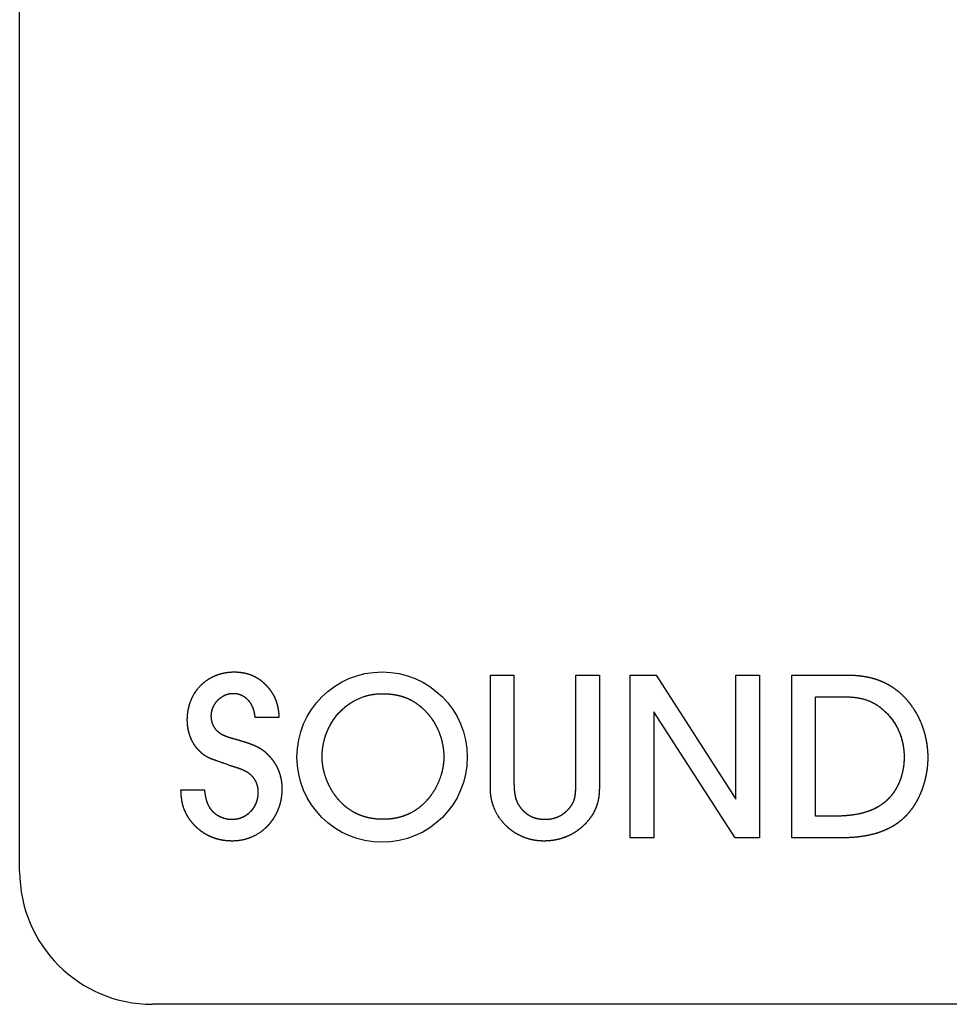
# Model space of a CAD drawing. Extents: x 214 to 2899, y -429 to 1714.
# Tile 5 of 12: x 1010 to 1031, y 580 to 602. Entities that reach past the tile are written whole.
import ezdxf

# ---------------------------------------------------------------- set-up
doc = ezdxf.new("R2010")
doc.units = 0
doc.linetypes.add('Durchgehend', pattern=[0])
doc.layers.add('KF_PASSIO_SUB_12_FRONT', color=7, linetype='Durchgehend')

# ---------------------------------------------------------------- blocks, each defined once
blk = doc.blocks.new('KF_PASSIO_SUB_12_FRONT')
at = {"layer": 'KF_PASSIO_SUB_12_FRONT'}
for p, q in [((-214.385, -300.285), (-214.385, -261.285)), ((-203.752, -298.402), (-203.752, -295.849)), ((-203.752, -295.849), (-203.218, -295.849)), ((-203.752, -295.849), (-203.218, -295.849)), ((-203.752, -298.402), (-203.752, -295.849)), ((-203.218, -295.849), (-203.218, -298.324)), ((-203.218, -295.849), (-203.218, -298.324)), ((-201.824, -298.324), (-201.824, -295.849)), ((-201.824, -295.849), (-201.29, -295.849)), ((-201.824, -295.849), (-201.29, -295.849)), ((-201.824, -298.324), (-201.824, -295.849)), ((-201.29, -295.849), (-201.29, -298.402)), ((-201.29, -295.849), (-201.29, -298.402)), ((-200.592, -299.525), (-200.592, -295.849)), ((-200.592, -295.849), (-200.007, -295.849)), ((-200.592, -295.849), (-200.007, -295.849)), ((-200.592, -299.525), (-200.592, -295.849)), ((-200.007, -295.849), (-198.207, -298.65)), ((-200.007, -295.849), (-198.207, -298.65)), ((-198.207, -298.65), (-198.207, -295.849)), ((-198.207, -295.849), (-197.672, -295.849)), ((-198.207, -295.849), (-197.672, -295.849)), ((-198.207, -298.65), (-198.207, -295.849)), ((-197.672, -295.849), (-197.672, -299.525)), ((-197.672, -295.849), (-197.672, -299.525)), ((-196.939, -299.525), (-196.939, -295.849)), ((-196.939, -295.849), (-195.639, -295.849)), ((-196.939, -295.849), (-195.639, -295.849)), ((-196.939, -299.525), (-196.939, -295.849)), ((-196.404, -299.035), (-196.404, -296.341)), ((-196.404, -296.341), (-195.744, -296.341)), ((-196.404, -296.341), (-195.744, -296.341)), ((-196.404, -299.035), (-196.404, -296.341)), ((-208.527, -296.804), (-209.066, -296.804)), ((-208.527, -296.804), (-209.066, -296.804)), ((-198.223, -299.525), (-200.057, -296.682)), ((-200.057, -296.682), (-200.057, -299.525)), ((-200.057, -296.682), (-200.057, -299.525)), ((-198.223, -299.525), (-200.057, -296.682)), ((-209.639, -297.895), (-209.738, -297.856)), ((-209.639, -297.895), (-209.738, -297.856)), ((-210.741, -298.44), (-210.212, -298.44)), ((-210.741, -298.44), (-210.212, -298.44)), ((-195.97, -299.035), (-196.404, -299.035)), ((-195.97, -299.035), (-196.404, -299.035)), ((-200.057, -299.525), (-200.592, -299.525)), ((-200.057, -299.525), (-200.592, -299.525)), ((-197.672, -299.525), (-198.223, -299.525)), ((-197.672, -299.525), (-198.223, -299.525)), ((-195.798, -299.525), (-196.939, -299.525)), ((-195.798, -299.525), (-196.939, -299.525)), ((-172.385, -303.285), (-211.385, -303.285))]:
    blk.add_line(p, q, dxfattribs=at)
blk.add_circle((-206.197, -297.702), 1.924, dxfattribs=at)
blk.add_circle((-206.197, -297.702), 1.924, dxfattribs=at)
blk.add_arc((-211.385, -300.285), 3, 180, 270, dxfattribs=at)
for points, knots in [([(-210.598, -296.864), (-210.597, -296.72), (-210.568, -296.526), (-210.48, -296.3), (-210.302, -296.078), (-210.085, -295.898), (-209.864, -295.808), (-209.675, -295.778), (-209.535, -295.778)], [0, 0, 0, 0, 0, 0.317948, 0.441081, 0.56317, 0.685661, 1, 1, 1, 1, 1]), ([(-210.598, -296.864), (-210.597, -296.723), (-210.57, -296.531), (-210.482, -296.304), (-210.303, -296.079), (-210.083, -295.896), (-209.861, -295.807), (-209.673, -295.778), (-209.535, -295.778)], [0, 0, 0, 0, 0, 0.316682, 0.440369, 0.563249, 0.686382, 1, 1, 1, 1, 1]), ([(-209.535, -295.778), (-209.45, -295.778), (-209.336, -295.789), (-209.197, -295.824), (-209.042, -295.898), (-208.896, -295.993), (-208.792, -296.095), (-208.721, -296.189), (-208.675, -296.264)], [0, 0, 0, 0, 0, 0.313525, 0.436331, 0.558839, 0.682305, 1, 1, 1, 1, 1]), ([(-209.535, -295.778), (-209.451, -295.778), (-209.337, -295.789), (-209.197, -295.824), (-209.04, -295.898), (-208.895, -295.994), (-208.791, -296.097), (-208.72, -296.191), (-208.675, -296.264)], [0, 0, 0, 0, 0, 0.313448, 0.436692, 0.559681, 0.68343, 1, 1, 1, 1, 1]), ([(-195.639, -295.849), (-195.517, -295.851), (-195.355, -295.864), (-195.16, -295.9), (-194.941, -295.975), (-194.739, -296.069), (-194.588, -296.171), (-194.479, -296.265), (-194.405, -296.341)], [0, 0, 0, 0, 0, 0.324746, 0.449304, 0.571735, 0.693328, 1, 1, 1, 1, 1]), ([(-195.639, -295.849), (-195.52, -295.851), (-195.36, -295.864), (-195.165, -295.898), (-194.945, -295.973), (-194.741, -296.067), (-194.588, -296.17), (-194.479, -296.265), (-194.405, -296.341)], [0, 0, 0, 0, 0, 0.322696, 0.447394, 0.570305, 0.692481, 1, 1, 1, 1, 1]), ([(-209.562, -296.269), (-209.624, -296.269), (-209.709, -296.285), (-209.811, -296.33), (-209.915, -296.417), (-210.002, -296.522), (-210.047, -296.626), (-210.063, -296.713), (-210.063, -296.776)], [0, 0, 0, 0, 0, 0.311574, 0.436143, 0.56089, 0.685868, 1, 1, 1, 1, 1]), ([(-209.562, -296.269), (-209.623, -296.269), (-209.708, -296.284), (-209.811, -296.33), (-209.916, -296.417), (-210.003, -296.523), (-210.048, -296.627), (-210.063, -296.714), (-210.063, -296.776)], [0, 0, 0, 0, 0, 0.311288, 0.436261, 0.561475, 0.686762, 1, 1, 1, 1, 1]), ([(-209.066, -296.804), (-209.072, -296.729), (-209.092, -296.63), (-209.139, -296.518), (-209.224, -296.409), (-209.322, -296.325), (-209.419, -296.283), (-209.501, -296.269), (-209.562, -296.269)], [0, 0, 0, 0, 0, 0.330873, 0.45593, 0.577711, 0.697822, 1, 1, 1, 1, 1]), ([(-209.066, -296.804), (-209.072, -296.731), (-209.091, -296.635), (-209.136, -296.522), (-209.221, -296.412), (-209.32, -296.326), (-209.418, -296.283), (-209.501, -296.269), (-209.562, -296.269)], [0, 0, 0, 0, 0, 0.32763, 0.453, 0.575641, 0.696735, 1, 1, 1, 1, 1]), ([(-208.675, -296.264), (-208.653, -296.3), (-208.627, -296.349), (-208.598, -296.415), (-208.572, -296.499), (-208.55, -296.592), (-208.537, -296.676), (-208.53, -296.748), (-208.527, -296.804)], [0, 0, 0, 0, 0, 0.299377, 0.418315, 0.539133, 0.663907, 1, 1, 1, 1, 1]), ([(-208.675, -296.264), (-208.653, -296.3), (-208.626, -296.35), (-208.598, -296.416), (-208.561, -296.533), (-208.544, -296.621), (-208.536, -296.681), (-208.527, -296.804)], [0, 0, 0, 0, 0, 0.326326, 0.456341, 0.588317, 1, 1, 1, 1, 1]), ([(-207.552, -297.702), (-207.552, -297.517), (-207.512, -297.266), (-207.393, -296.97), (-207.16, -296.673), (-206.881, -296.433), (-206.603, -296.31), (-206.368, -296.269), (-206.197, -296.269)], [-1, -1, -1, -1, -1, -0.680738, -0.555963, -0.432391, -0.309352, 0, 0, 0, 0, 0]), ([(-207.552, -297.702), (-207.552, -297.521), (-207.514, -297.273), (-207.397, -296.976), (-207.164, -296.677), (-206.882, -296.433), (-206.602, -296.309), (-206.367, -296.269), (-206.197, -296.269)], [0, 0, 0, 0, 0, 0.317605, 0.442694, 0.566875, 0.690523, 1, 1, 1, 1, 1]), ([(-206.197, -296.269), (-206.094, -296.269), (-205.957, -296.278), (-205.793, -296.309), (-205.61, -296.378), (-205.439, -296.467), (-205.312, -296.566), (-205.219, -296.658), (-205.156, -296.731)], [-1, -1, -1, -1, -1, -0.679546, -0.55658, -0.435079, -0.313282, 0, 0, 0, 0, 0]), ([(-206.197, -296.269), (-206.095, -296.269), (-205.96, -296.278), (-205.796, -296.309), (-205.612, -296.378), (-205.439, -296.467), (-205.311, -296.566), (-205.219, -296.658), (-205.156, -296.731)], [0, 0, 0, 0, 0, 0.319237, 0.442534, 0.56458, 0.686866, 1, 1, 1, 1, 1]), ([(-195.744, -296.341), (-195.56, -296.34), (-195.323, -296.368), (-195.066, -296.466), (-194.789, -296.703), (-194.552, -296.997), (-194.441, -297.282), (-194.403, -297.528), (-194.405, -297.707)], [-1, -1, -1, -1, -1, -0.688423, -0.56653, -0.443547, -0.318447, 0, 0, 0, 0, 0]), ([(-195.744, -296.341), (-195.563, -296.34), (-195.323, -296.367), (-195.061, -296.468), (-194.784, -296.71), (-194.549, -297.004), (-194.44, -297.288), (-194.403, -297.533), (-194.405, -297.707)], [0, 0, 0, 0, 0, 0.312342, 0.434952, 0.558336, 0.683443, 1, 1, 1, 1, 1]), ([(-194.405, -296.341), (-194.327, -296.421), (-194.227, -296.545), (-194.116, -296.72), (-194.01, -296.954), (-193.926, -297.202), (-193.885, -297.416), (-193.871, -297.585), (-193.871, -297.707)], [0, 0, 0, 0, 0, 0.307229, 0.431623, 0.556889, 0.682887, 1, 1, 1, 1, 1]), ([(-194.405, -296.341), (-194.327, -296.422), (-194.226, -296.546), (-194.114, -296.723), (-194.009, -296.958), (-193.925, -297.206), (-193.884, -297.419), (-193.871, -297.587), (-193.871, -297.707)], [0, 0, 0, 0, 0, 0.308229, 0.432862, 0.558207, 0.684086, 1, 1, 1, 1, 1]), ([(-210.35, -297.537), (-210.386, -297.498), (-210.433, -297.438), (-210.485, -297.352), (-210.533, -297.238), (-210.573, -297.116), (-210.591, -297.01), (-210.597, -296.925), (-210.598, -296.864)], [0, 0, 0, 0, 0, 0.304374, 0.42793, 0.552816, 0.679083, 1, 1, 1, 1, 1]), ([(-210.35, -297.537), (-210.387, -297.497), (-210.434, -297.437), (-210.486, -297.351), (-210.534, -297.236), (-210.573, -297.114), (-210.591, -297.009), (-210.597, -296.925), (-210.598, -296.864)], [0, 0, 0, 0, 0, 0.305552, 0.42943, 0.554451, 0.680602, 1, 1, 1, 1, 1]), ([(-210.063, -296.776), (-210.063, -296.812), (-210.058, -296.863), (-210.043, -296.925), (-210.012, -296.995), (-209.973, -297.06), (-209.932, -297.106), (-209.894, -297.137), (-209.865, -297.156)], [0, 0, 0, 0, 0, 0.316393, 0.441349, 0.5656, 0.689516, 1, 1, 1, 1, 1]), ([(-210.063, -296.776), (-210.063, -296.812), (-210.058, -296.862), (-210.043, -296.925), (-210.012, -296.995), (-209.973, -297.06), (-209.931, -297.107), (-209.894, -297.137), (-209.865, -297.156)], [0, 0, 0, 0, 0, 0.316068, 0.441215, 0.565727, 0.689843, 1, 1, 1, 1, 1]), ([(-205.156, -296.731), (-205.103, -296.794), (-205.036, -296.888), (-204.962, -297.016), (-204.892, -297.183), (-204.838, -297.355), (-204.812, -297.502), (-204.803, -297.618), (-204.803, -297.702)], [-1, -1, -1, -1, -1, -0.688052, -0.563386, -0.438649, -0.313711, 0, 0, 0, 0, 0]), ([(-205.156, -296.731), (-205.103, -296.794), (-205.035, -296.888), (-204.961, -297.017), (-204.892, -297.184), (-204.838, -297.356), (-204.812, -297.503), (-204.803, -297.619), (-204.803, -297.702)], [0, 0, 0, 0, 0, 0.312189, 0.437008, 0.561866, 0.686832, 1, 1, 1, 1, 1]), ([(-209.457, -297.31), (-209.356, -297.34), (-209.236, -297.377), (-209.11, -297.422), (-208.987, -297.483), (-208.891, -297.541), (-208.825, -297.596), (-208.776, -297.645), (-208.741, -297.685)], [0, 0, 0, 0, 0, 0.368271, 0.493966, 0.610505, 0.722055, 1, 1, 1, 1, 1]), ([(-209.457, -297.31), (-209.255, -297.371), (-209.163, -297.402), (-209.041, -297.451), (-208.899, -297.535), (-208.828, -297.592), (-208.778, -297.643), (-208.741, -297.685)], [0, 0, 0, 0, 0, 0.435966, 0.565265, 0.689626, 1, 1, 1, 1, 1]), ([(-209.738, -297.856), (-209.945, -297.786), (-210.032, -297.753), (-210.159, -297.702), (-210.248, -297.637), (-210.282, -297.607), (-210.35, -297.537)], [0, 0, 0, 0, 0, 0.497561, 0.629798, 1, 1, 1, 1, 1]), ([(-209.738, -297.856), (-209.963, -297.763), (-210.056, -297.774), (-210.282, -297.623), (-210.282, -297.601), (-210.35, -297.537)], [0, 0, 0, 0, 0, 0.587274, 1, 1, 1, 1, 1]), ([(-208.741, -297.685), (-208.698, -297.73), (-208.644, -297.798), (-208.585, -297.892), (-208.53, -298.017), (-208.487, -298.149), (-208.467, -298.263), (-208.461, -298.356), (-208.461, -298.424)], [0, 0, 0, 0, 0, 0.309142, 0.432421, 0.556202, 0.681097, 1, 1, 1, 1, 1]), ([(-208.741, -297.685), (-208.698, -297.73), (-208.644, -297.798), (-208.584, -297.892), (-208.53, -298.017), (-208.487, -298.15), (-208.467, -298.264), (-208.461, -298.357), (-208.461, -298.424)], [0, 0, 0, 0, 0, 0.309264, 0.432801, 0.556831, 0.681843, 1, 1, 1, 1, 1]), ([(-207.138, -298.711), (-207.198, -298.65), (-207.274, -298.556), (-207.36, -298.421), (-207.443, -298.243), (-207.508, -298.06), (-207.541, -297.905), (-207.552, -297.785), (-207.552, -297.702)], [-1, -1, -1, -1, -1, -0.68836, -0.562119, -0.435659, -0.309727, 0, 0, 0, 0, 0]), ([(-207.138, -298.711), (-207.198, -298.65), (-207.274, -298.556), (-207.36, -298.422), (-207.442, -298.244), (-207.508, -298.06), (-207.541, -297.905), (-207.552, -297.786), (-207.552, -297.702)], [0, 0, 0, 0, 0, 0.3115, 0.437645, 0.564027, 0.689941, 1, 1, 1, 1, 1]), ([(-204.803, -297.702), (-204.803, -297.785), (-204.814, -297.905), (-204.846, -298.06), (-204.912, -298.244), (-204.994, -298.421), (-205.08, -298.556), (-205.157, -298.65), (-205.216, -298.711)], [-1, -1, -1, -1, -1, -0.690224, -0.564294, -0.437846, -0.311623, 0, 0, 0, 0, 0]), ([(-204.803, -297.702), (-204.803, -297.786), (-204.814, -297.906), (-204.847, -298.061), (-204.912, -298.244), (-204.994, -298.422), (-205.08, -298.556), (-205.157, -298.65), (-205.216, -298.711)], [0, 0, 0, 0, 0, 0.310145, 0.436066, 0.562437, 0.688559, 1, 1, 1, 1, 1]), ([(-194.405, -297.707), (-194.405, -297.805), (-194.417, -297.941), (-194.452, -298.108), (-194.523, -298.297), (-194.611, -298.468), (-194.704, -298.592), (-194.787, -298.675), (-194.851, -298.726)], [-1, -1, -1, -1, -1, -0.676052, -0.549461, -0.424763, -0.301813, 0, 0, 0, 0, 0]), ([(-194.405, -297.707), (-194.405, -297.803), (-194.416, -297.937), (-194.45, -298.103), (-194.521, -298.292), (-194.609, -298.465), (-194.702, -298.59), (-194.786, -298.674), (-194.851, -298.726)], [0, 0, 0, 0, 0, 0.321683, 0.448107, 0.573016, 0.696447, 1, 1, 1, 1, 1]), ([(-193.871, -297.707), (-193.871, -297.821), (-193.883, -297.982), (-193.919, -298.184), (-193.992, -298.42), (-194.083, -298.64), (-194.179, -298.806), (-194.266, -298.922), (-194.334, -298.997)], [0, 0, 0, 0, 0, 0.319475, 0.446215, 0.57184, 0.69603, 1, 1, 1, 1, 1]), ([(-193.871, -297.707), (-193.871, -297.82), (-193.883, -297.979), (-193.918, -298.18), (-193.991, -298.415), (-194.082, -298.637), (-194.178, -298.804), (-194.265, -298.921), (-194.334, -298.997)], [0, 0, 0, 0, 0, 0.318102, 0.444638, 0.570289, 0.694722, 1, 1, 1, 1, 1]), ([(-208.995, -298.496), (-208.995, -298.447), (-209.001, -298.382), (-209.022, -298.303), (-209.066, -298.216), (-209.123, -298.136), (-209.185, -298.08), (-209.242, -298.044), (-209.287, -298.021)], [0, 0, 0, 0, 0, 0.314201, 0.436657, 0.558672, 0.681752, 1, 1, 1, 1, 1]), ([(-208.995, -298.496), (-208.995, -298.447), (-209.001, -298.382), (-209.022, -298.303), (-209.067, -298.215), (-209.124, -298.135), (-209.187, -298.08), (-209.243, -298.043), (-209.287, -298.021)], [0, 0, 0, 0, 0, 0.314139, 0.437087, 0.55964, 0.683038, 1, 1, 1, 1, 1]), ([(-208.461, -298.424), (-208.461, -298.575), (-208.493, -298.78), (-208.591, -299.023), (-208.782, -299.265), (-209.011, -299.463), (-209.241, -299.564), (-209.436, -299.597), (-209.578, -299.597)], [0, 0, 0, 0, 0, 0.318569, 0.44307, 0.566465, 0.689516, 1, 1, 1, 1, 1]), ([(-208.461, -298.424), (-208.461, -298.572), (-208.492, -298.775), (-208.588, -299.019), (-208.779, -299.264), (-209.011, -299.463), (-209.243, -299.564), (-209.437, -299.597), (-209.578, -299.597)], [0, 0, 0, 0, 0, 0.317159, 0.442033, 0.566058, 0.689692, 1, 1, 1, 1, 1]), ([(-202.54, -299.597), (-202.696, -299.598), (-202.907, -299.564), (-203.158, -299.459), (-203.408, -299.254), (-203.614, -299.007), (-203.719, -298.761), (-203.753, -298.553), (-203.752, -298.402)], [0, 0, 0, 0, 0, 0.31564, 0.439926, 0.563666, 0.687436, 1, 1, 1, 1, 1]), ([(-202.54, -299.597), (-202.693, -299.598), (-202.903, -299.565), (-203.154, -299.461), (-203.407, -299.255), (-203.615, -299.006), (-203.72, -298.758), (-203.753, -298.551), (-203.752, -298.402)], [0, 0, 0, 0, 0, 0.314555, 0.439255, 0.563609, 0.687897, 1, 1, 1, 1, 1]), ([(-203.218, -298.324), (-203.216, -298.39), (-203.211, -298.474), (-203.197, -298.569), (-203.168, -298.67), (-203.131, -298.758), (-203.09, -298.823), (-203.051, -298.87), (-203.019, -298.903)], [0, 0, 0, 0, 0, 0.342813, 0.467592, 0.587226, 0.704395, 1, 1, 1, 1, 1]), ([(-203.218, -298.324), (-203.216, -298.388), (-203.212, -298.47), (-203.199, -298.565), (-203.17, -298.667), (-203.133, -298.756), (-203.091, -298.822), (-203.051, -298.87), (-203.019, -298.903)], [0, 0, 0, 0, 0, 0.3391, 0.464029, 0.584341, 0.702388, 1, 1, 1, 1, 1]), ([(-202.006, -298.897), (-201.975, -298.864), (-201.936, -298.819), (-201.896, -298.761), (-201.861, -298.681), (-201.833, -298.585), (-201.823, -298.489), (-201.822, -298.399), (-201.824, -298.324)], [0, 0, 0, 0, 0, 0.292215, 0.405254, 0.52089, 0.643779, 1, 1, 1, 1, 1]), ([(-202.006, -298.897), (-201.973, -298.862), (-201.933, -298.815), (-201.892, -298.754), (-201.858, -298.67), (-201.832, -298.573), (-201.824, -298.478), (-201.823, -298.393), (-201.824, -298.324)], [0, 0, 0, 0, 0, 0.298344, 0.413297, 0.530215, 0.653136, 1, 1, 1, 1, 1]), ([(-201.29, -298.402), (-201.29, -298.483), (-201.298, -298.591), (-201.321, -298.718), (-201.371, -298.86), (-201.435, -298.994), (-201.506, -299.096), (-201.572, -299.173), (-201.626, -299.228)], [0, 0, 0, 0, 0, 0.321723, 0.444196, 0.565004, 0.686249, 1, 1, 1, 1, 1]), ([(-201.29, -298.402), (-201.29, -298.481), (-201.297, -298.587), (-201.32, -298.715), (-201.37, -298.858), (-201.434, -298.993), (-201.506, -299.097), (-201.573, -299.174), (-201.626, -299.228)], [0, 0, 0, 0, 0, 0.319789, 0.442581, 0.564032, 0.685929, 1, 1, 1, 1, 1]), ([(-210.509, -299.157), (-210.547, -299.107), (-210.593, -299.04), (-210.641, -298.953), (-210.684, -298.841), (-210.718, -298.719), (-210.733, -298.609), (-210.739, -298.514), (-210.741, -298.44)], [0, 0, 0, 0, 0, 0.307685, 0.426878, 0.546559, 0.669378, 1, 1, 1, 1, 1]), ([(-210.509, -299.157), (-210.547, -299.107), (-210.593, -299.039), (-210.642, -298.951), (-210.685, -298.837), (-210.719, -298.715), (-210.734, -298.605), (-210.739, -298.512), (-210.741, -298.44)], [0, 0, 0, 0, 0, 0.308908, 0.428943, 0.549353, 0.672432, 1, 1, 1, 1, 1]), ([(-210.212, -298.44), (-210.197, -298.548), (-210.189, -298.595), (-210.175, -298.659), (-210.15, -298.737), (-210.132, -298.778), (-210.115, -298.808), (-210.102, -298.831)], [0, 0, 0, 0, 0, 0.439034, 0.568051, 0.6921, 1, 1, 1, 1, 1]), ([(-209.59, -299.107), (-209.513, -299.107), (-209.409, -299.089), (-209.286, -299.037), (-209.164, -298.935), (-209.063, -298.809), (-209.012, -298.683), (-208.995, -298.575), (-208.995, -298.496)], [0, 0, 0, 0, 0, 0.31254, 0.435608, 0.55862, 0.682538, 1, 1, 1, 1, 1]), ([(-209.59, -299.107), (-209.514, -299.107), (-209.41, -299.09), (-209.287, -299.038), (-209.164, -298.934), (-209.062, -298.807), (-209.011, -298.68), (-208.995, -298.574), (-208.995, -298.496)], [0, 0, 0, 0, 0, 0.312115, 0.435761, 0.559447, 0.683808, 1, 1, 1, 1, 1]), ([(-210.102, -298.831), (-210.079, -298.869), (-210.04, -298.919), (-209.979, -298.976), (-209.89, -299.031), (-209.794, -299.077), (-209.708, -299.099), (-209.639, -299.107), (-209.59, -299.107)], [0, 0, 0, 0, 0, 0.305186, 0.429611, 0.555299, 0.681879, 1, 1, 1, 1, 1]), ([(-210.102, -298.831), (-210.079, -298.869), (-210.04, -298.92), (-209.978, -298.977), (-209.889, -299.032), (-209.792, -299.077), (-209.706, -299.099), (-209.638, -299.107), (-209.59, -299.107)], [0, 0, 0, 0, 0, 0.30614, 0.430863, 0.556693, 0.68319, 1, 1, 1, 1, 1]), ([(-206.175, -299.107), (-206.265, -299.107), (-206.389, -299.098), (-206.541, -299.069), (-206.714, -299.009), (-206.875, -298.932), (-206.996, -298.848), (-207.082, -298.771), (-207.138, -298.711)], [-1, -1, -1, -1, -1, -0.680112, -0.555337, -0.431851, -0.308895, 0, 0, 0, 0, 0]), ([(-206.175, -299.107), (-206.264, -299.107), (-206.387, -299.098), (-206.539, -299.07), (-206.712, -299.009), (-206.875, -298.932), (-206.996, -298.848), (-207.082, -298.771), (-207.138, -298.711)], [0, 0, 0, 0, 0, 0.318879, 0.443784, 0.567574, 0.690859, 1, 1, 1, 1, 1]), ([(-205.216, -298.711), (-205.273, -298.771), (-205.359, -298.848), (-205.48, -298.932), (-205.641, -299.009), (-205.813, -299.069), (-205.963, -299.098), (-206.085, -299.107), (-206.175, -299.107)], [-1, -1, -1, -1, -1, -0.690192, -0.567001, -0.443422, -0.318742, 0, 0, 0, 0, 0]), ([(-205.216, -298.711), (-205.273, -298.771), (-205.359, -298.848), (-205.48, -298.932), (-205.642, -299.009), (-205.814, -299.07), (-205.965, -299.098), (-206.086, -299.107), (-206.175, -299.107)], [0, 0, 0, 0, 0, 0.309824, 0.433296, 0.557166, 0.682004, 1, 1, 1, 1, 1]), ([(-194.851, -298.726), (-194.911, -298.774), (-195, -298.833), (-195.126, -298.897), (-195.299, -298.956), (-195.501, -299.005), (-195.687, -299.027), (-195.847, -299.035), (-195.97, -299.035)], [-1, -1, -1, -1, -1, -0.714042, -0.595956, -0.473738, -0.345996, 0, 0, 0, 0, 0]), ([(-194.851, -298.726), (-194.913, -298.776), (-195.005, -298.837), (-195.136, -298.902), (-195.313, -298.96), (-195.516, -299.007), (-195.699, -299.028), (-195.853, -299.035), (-195.97, -299.035)], [0, 0, 0, 0, 0, 0.29048, 0.409872, 0.532758, 0.660197, 1, 1, 1, 1, 1]), ([(-203.019, -298.903), (-202.989, -298.935), (-202.944, -298.975), (-202.882, -299.018), (-202.798, -299.057), (-202.708, -299.088), (-202.628, -299.102), (-202.562, -299.107), (-202.512, -299.107)], [0, 0, 0, 0, 0, 0.30815, 0.430067, 0.552571, 0.676917, 1, 1, 1, 1, 1]), ([(-203.019, -298.903), (-202.989, -298.935), (-202.944, -298.975), (-202.881, -299.018), (-202.797, -299.058), (-202.706, -299.089), (-202.627, -299.102), (-202.561, -299.107), (-202.512, -299.107)], [0, 0, 0, 0, 0, 0.308709, 0.43108, 0.553976, 0.678459, 1, 1, 1, 1, 1]), ([(-202.512, -299.107), (-202.466, -299.107), (-202.402, -299.101), (-202.324, -299.086), (-202.233, -299.054), (-202.147, -299.013), (-202.083, -298.969), (-202.037, -298.929), (-202.006, -298.897)], [0, 0, 0, 0, 0, 0.317046, 0.441739, 0.56563, 0.689274, 1, 1, 1, 1, 1]), ([(-202.512, -299.107), (-202.466, -299.107), (-202.403, -299.102), (-202.324, -299.086), (-202.233, -299.054), (-202.147, -299.013), (-202.083, -298.969), (-202.037, -298.929), (-202.006, -298.897)], [0, 0, 0, 0, 0, 0.316453, 0.44129, 0.565432, 0.68931, 1, 1, 1, 1, 1]), ([(-194.334, -298.997), (-194.406, -299.076), (-194.518, -299.176), (-194.682, -299.285), (-194.912, -299.387), (-195.179, -299.472), (-195.427, -299.511), (-195.638, -299.524), (-195.798, -299.525)], [0, 0, 0, 0, 0, 0.29031, 0.40919, 0.531545, 0.658703, 1, 1, 1, 1, 1]), ([(-194.334, -298.997), (-194.408, -299.078), (-194.524, -299.182), (-194.693, -299.292), (-194.929, -299.393), (-195.197, -299.475), (-195.441, -299.512), (-195.645, -299.524), (-195.798, -299.525)], [0, 0, 0, 0, 0, 0.29414, 0.414215, 0.537225, 0.664171, 1, 1, 1, 1, 1]), ([(-209.578, -299.597), (-209.668, -299.597), (-209.79, -299.587), (-209.939, -299.555), (-210.107, -299.486), (-210.263, -299.4), (-210.377, -299.308), (-210.457, -299.223), (-210.509, -299.157)], [0, 0, 0, 0, 0, 0.31854, 0.442791, 0.565981, 0.68902, 1, 1, 1, 1, 1]), ([(-209.578, -299.597), (-209.667, -299.597), (-209.788, -299.587), (-209.936, -299.556), (-210.105, -299.488), (-210.262, -299.401), (-210.377, -299.308), (-210.457, -299.223), (-210.509, -299.157)], [0, 0, 0, 0, 0, 0.317178, 0.441567, 0.565124, 0.688576, 1, 1, 1, 1, 1]), ([(-201.626, -299.228), (-201.684, -299.284), (-201.769, -299.356), (-201.887, -299.433), (-202.042, -299.505), (-202.205, -299.562), (-202.345, -299.589), (-202.458, -299.597), (-202.54, -299.597)], [0, 0, 0, 0, 0, 0.312703, 0.436587, 0.560382, 0.684691, 1, 1, 1, 1, 1]), ([(-201.626, -299.228), (-201.684, -299.284), (-201.769, -299.355), (-201.887, -299.433), (-202.043, -299.506), (-202.206, -299.562), (-202.346, -299.589), (-202.459, -299.597), (-202.54, -299.597)], [0, 0, 0, 0, 0, 0.312613, 0.436726, 0.560776, 0.685241, 1, 1, 1, 1, 1])]:
    blk.add_open_spline(points, degree=4, knots=knots, dxfattribs=at)
for points, degree in [([(-209.865, -297.156), (-209.799, -297.203), (-209.728, -297.234), (-209.613, -297.268), (-209.457, -297.31)], 4), ([(-209.865, -297.156), (-209.796, -297.206), (-209.718, -297.237), (-209.603, -297.271), (-209.457, -297.31)], 4), ([(-209.54, -297.922), (-209.585, -297.911), (-209.639, -297.895)], 2), ([(-209.54, -297.922), (-209.586, -297.91), (-209.639, -297.895)], 2), ([(-209.287, -298.021), (-209.351, -297.987), (-209.38, -297.975), (-209.436, -297.958), (-209.54, -297.922)], 4), ([(-209.287, -298.021), (-209.363, -297.982), (-209.359, -297.983), (-209.54, -297.922)], 3), ([(-210.212, -298.44), (-210.188, -298.611), (-210.177, -298.67), (-210.148, -298.757), (-210.102, -298.831)], 4)]:
    blk.add_open_spline(points, degree=degree, dxfattribs=at)

msp = doc.modelspace()

# ---------------------------------------------------------------- block references
at = {"layer": 'KF_PASSIO_SUB_12_FRONT'}
msp.add_blockref('KF_PASSIO_SUB_12_FRONT', (1224.768, 883.127), dxfattribs=at)

doc.saveas('drawing.dxf')
